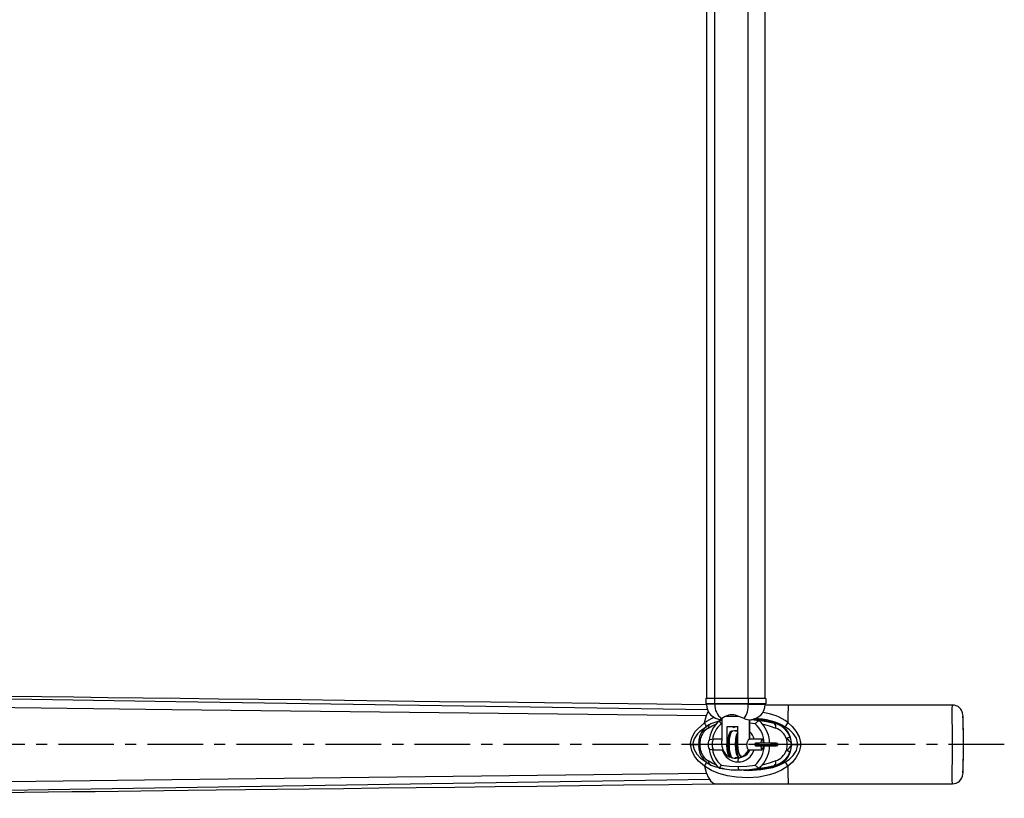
# Model space of a CAD drawing. Header units: millimetres. Extents: x -55 to 1069, y -51 to 858.
# Tile 2 of 4: x 507 to 1069, y -31 to 414. Entities that reach past the tile are written whole.
import ezdxf

# ---------------------------------------------------------------- set-up
doc = ezdxf.new("R2010")
doc.units = ezdxf.units.MM
doc.header["$LTSCALE"] = 5
doc.linetypes.add('CENTER', pattern=[10.16, 6.35, -1.27, 1.27, -1.27])
doc.layers.add('CENTER', color=1, linetype='CENTER')

msp = doc.modelspace()

# ---------------------------------------------------------------- linework, layer by layer
for p, q in [((899.12, 601.2), (899.12, 26.2)), ((903.84, 26.2), (903.84, 601.2)), ((922.87, 26.2), (922.87, 601.2)), ((932.56, 26.2), (932.56, 601.2)), ((898.62, 26.2), (898.62, 23.2)), ((903.59, 26.2), (898.64, 26.2)), ((903.59, 23.2), (898.64, 23.2)), ((903.84, 23), (899.16, 23)), ((922.86, 26.2), (903.59, 26.2)), ((903.59, 26.2), (903.59, 23.2)), ((922.86, 23.2), (903.59, 23.2)), ((922.87, 23), (903.84, 23)), ((932.99, 26.2), (922.86, 26.2)), ((922.86, 26.2), (922.86, 23.2)), ((932.99, 23.2), (922.86, 23.2)), ((922.87, 23), (932.53, 23)), ((945.68, 22.5), (932.49, 22.5)), ((933.06, 23.2), (933.06, 26.2)), ((1039.39, 22.5), (945.68, 22.5)), ((907.84, 13.7), (906.04, 13.41)), ((907.84, 13.68), (906.27, 13.48)), ((907.18, 13.99), (907.84, 14.05)), ((907.59, 11.91), (907.41, 11.76)), ((907.84, 11.8), (907.41, 11.76)), ((909.81, 16), (907.84, 14.79)), ((907.84, 14.79), (907.84, 2.06)), ((917.52, 16), (909.81, 16)), ((920.53, 14.79), (917.52, 16)), ((923.55, 3), (923.55, 14.08)), ((923.84, 3), (923.84, 14.05)), ((926.86, 11.76), (923.84, 12.1)), ((924.62, 14.05), (924.51, 13.99)), ((929.08, 13.48), (924.84, 14.02)), ((926.87, 11.76), (926.69, 11.91)), ((929.81, 12.86), (929.28, 13.43)), ((939.13, 11.98), (937.9, 11.94)), ((917, 10), (910.74, 10)), ((910.74, 10), (910.74, 0)), ((913.29, 7.33), (913.56, 7.53)), ((913.9, 7.65), (913.55, 7.59)), ((913.65, 7.6), (914, 7.66)), ((915.86, 7.66), (915.51, 7.66)), ((917.17, 7.71), (915.84, 7.83)), ((916.15, 7.66), (915.86, 7.66)), ((917, 7.66), (916.15, 7.66)), ((917, 0), (917, 10)), ((890.01, 0), (891.35, 0)), ((891.35, 0), (894.58, 0)), ((894.62, 1.07), (894.65, 1.35)), ((903.3, 3), (900.89, 2.65)), ((903.33, 3), (900.92, 2.65)), ((907.84, 3), (903.33, 3)), ((922.17, 0), (917, 0)), ((930.77, 3), (923.55, 3)), ((926.54, 0), (939.92, 0)), ((938.95, 0.75), (927.39, 0.75)), ((947.72, 0.23), (947.62, 0.83)), ((947.7, 0), (951.14, 0)), ((947.72, 0.04), (947.72, 0.23)), ((951.14, 0), (952.69, 0)), ((1045.57, 0), (1045.78, 0)), ((894.65, -1.34), (894.62, -1.07)), ((900.89, -2.65), (903.3, -3)), ((900.92, -2.65), (903.33, -3)), ((903.33, -3), (908.7, -3)), ((922.98, -3), (930.77, -3)), ((927.37, -0.75), (938.95, -0.75)), ((947.62, -0.83), (947.72, -0.23)), ((913.56, -7.53), (913.29, -7.33)), ((913.55, -7.59), (913.9, -7.65)), ((913.65, -7.6), (914, -7.66)), ((915.83, -7.66), (915.48, -7.66)), ((916.15, -7.66), (915.83, -7.66)), ((915.84, -7.83), (917.78, -7.65)), ((917.68, -7.66), (916.15, -7.66)), ((917.14, -10), (917.26, -7.5)), ((917.68, -7.66), (918.03, -7.6)), ((917.78, -7.65), (918.13, -7.59)), ((918.03, -7.6), (918.13, -7.56)), ((907.41, -11.76), (907.59, -11.91)), ((915.61, -14.54), (919.18, -14.65)), ((915.73, -14.48), (917.67, -14.57)), ((921.25, -14.69), (917.67, -14.57)), ((926.69, -11.91), (926.87, -11.76)), ((929.32, -13.46), (929.92, -12.87)), ((937.9, -11.94), (939.13, -11.98)), ((904.28, -22.5), (945.68, -22.5)), ((945.68, -22.5), (1039.39, -22.5))]:
    msp.add_line(p, q)
at = {"flags": 128}
for points in [[(209.13, 30.75), (596.35, 24.53), (899.64, 19.91)], [(206.07, 24.85), (594.09, 19.92), (899.11, 16.42)], [(899.16, 22.56), (870.68, 22.91), (838.09, 23.3), (806.56, 23.68), (776.08, 24.05), (746.65, 24.4), (718.27, 24.75), (692.49, 25.06), (667.63, 25.36), (643.72, 25.65), (620.73, 25.92), (598.69, 26.19), (577.58, 26.44), (557.41, 26.68), (538.17, 26.91), (519.87, 27.13), (502.5, 27.34)], [(899.12, 23), (899.31, 21.01), (899.82, 19.32), (900.62, 17.91), (901.64, 16.74), (904.18, 15.03), (907.09, 13.96)], [(924.6, 13.96), (927.51, 15.03), (930.04, 16.74), (931.07, 17.91), (931.86, 19.32), (932.38, 21.01), (932.56, 23)], [(899.11, 16.42), (900.09, 18.73), (900.12, 18.79)], [(1039.5, 0), (1039.43, 5.3), (1039.38, 9.47), (1039.35, 13.54), (1039.33, 15.72), (1039.33, 17.77), (1039.33, 19.35), (1039.33, 20.72), (1039.36, 22.17), (1039.37, 22.41), (1039.39, 22.35)], [(890.01, 0), (890.01, 0), (890.03, 0.54), (890.74, 3.82), (892.67, 7.31), (893.89, 8.79), (897.94, 12.35), (897.94, 12.35)], [(897.94, 12.35), (897.94, 12.35), (897.97, 12.37)], [(897.97, 12.37), (897.96, 12.42), (897.97, 12.46)], [(897.97, 12.46), (898.94, 15.95), (899.11, 16.42)], [(897.97, 12.46), (901.85, 14.83), (903.47, 15.51)], [(899.98, 9.35), (902.39, 10.66), (904.78, 11.83)], [(906.21, 13.28), (904.49, 12.79), (901.61, 11.74)], [(907.84, 14.79), (907.23, 14.37), (906.89, 14.14), (906.97, 14.09)], [(939.13, 11.98), (930.28, 14.01), (925.68, 14.35)], [(926.69, 11.91), (926.8, 11.91), (926.85, 11.92), (926.9, 11.95), (927.06, 12.09), (927.35, 12.41), (927.93, 12.99), (928.52, 13.38), (929.08, 13.48)], [(928.81, 13.65), (929.13, 13.57), (929.33, 13.5)], [(937.9, 11.94), (933.32, 12.93), (928.81, 13.65)], [(929.35, 13.49), (929.36, 13.48), (929.32, 13.47), (929.23, 13.47), (929.08, 13.48)], [(930.89, 11.83), (930.35, 12.48), (929.91, 12.95)], [(930.89, 11.83), (934.8, 10.66), (938.64, 9.35)], [(945.54, 12.46), (947.98, 10.22), (950.1, 7.65), (951.9, 4.27), (952.64, 1.03), (952.69, 0)], [(1045.78, 0), (1045.74, 2.29), (1045.66, 6.25), (1045.58, 10.05), (1045.53, 12.18), (1045.48, 14.11), (1045.42, 15.87), (1045.4, 16.51), (1045.38, 16.57), (1045.38, 16.52), (1045.37, 16.47), (1045.37, 15.78), (1045.38, 13.98), (1045.41, 10.95), (1045.45, 7.75), (1045.5, 4.39), (1045.57, 0)], [(899.08, 10.08), (895.11, 7.24), (893.93, 6.05), (892.05, 3.18), (891.37, 0.45), (891.35, 0)], [(913.34, 7.51), (912.41, 6.81), (911.98, 6.05), (911.77, 5.51), (911.56, 4.83), (911.21, 2.93), (911.05, 0.54)], [(913.29, -7.33), (912.87, -7.02), (912.2, -5.37), (911.76, -2.91), (911.6, 0), (911.76, 2.91), (912.2, 5.37), (912.87, 7.02), (913.29, 7.33)], [(914, 7.66), (913.21, 7.08), (912.54, 5.42), (912.09, 2.93), (911.93, 0), (912.09, -2.93), (912.54, -5.42), (913.21, -7.08), (914, -7.66)], [(915.86, 7.79), (914.97, 7.79), (913.9, 7.65)], [(917.14, 10), (915.26, 9.81), (914.02, 9.42)], [(917.68, -7.66), (916.89, -7.08), (916.22, -5.42), (915.77, -2.93), (915.61, 0), (915.77, 2.93), (916.22, 5.42), (916.89, 7.08), (917, 7.16)], [(917, 6.4), (916.58, 5.37), (916.14, 2.91), (915.98, 0), (916.14, -2.91), (916.58, -5.37), (917.25, -7.02), (918.03, -7.6)], [(951.14, 0), (951.09, 0.86), (950.35, 3.54), (948.55, 6.3), (946.4, 8.39), (943.98, 10.12)], [(897.94, -12.35), (897.94, -12.35), (894.53, -9.46), (892.27, -6.75), (890.64, -3.55), (890.01, 0), (890.01, 0)], [(891.35, 0), (891.96, -2.95), (893.54, -5.59), (895.72, -7.78), (899.08, -10.08)], [(894.65, 1.07), (894.58, 0), (894.65, -1.07)], [(895.71, -3.37), (895.49, 0), (895.71, 3.37)], [(900.92, -2.65), (900.65, -2.45), (900.41, -1.87), (900.26, -1.01), (900.2, 0), (900.26, 1.01), (900.41, 1.87), (900.65, 2.45), (900.92, 2.65)], [(903.33, -3), (903.02, -2.77), (902.75, -2.12), (902.58, -1.15), (902.52, 0), (902.58, 1.15), (902.75, 2.12), (903.02, 2.77), (903.33, 3)], [(910.74, 0), (909.66, 0), (908.8, 0), (908.21, 0), (907.89, 0)], [(912.47, -7.13), (911.96, -6.76), (911.32, -5.17), (910.89, -2.79), (910.79, -1.73), (910.78, -1.44), (910.78, -1.4), (910.78, -1.4), (910.78, -1.4), (910.78, -1.4), (910.78, -1.4), (910.78, -1.4), (910.78, -1.39), (910.77, -1.38), (910.77, -1.34), (910.77, -1.25), (910.76, -1.08), (910.75, -0.72), (910.74, -0.07), (910.74, -0.02), (910.74, 0), (910.74, 0)], [(911.05, 0.54), (911.04, 0.32), (911.15, -2.37), (911.51, -4.61), (912.14, -6.36), (912.65, -7.06), (913.34, -7.51)], [(918.83, -6.61), (918.14, -6.11), (917.56, -4.68), (917.18, -2.53), (917.04, 0)], [(922.98, -3), (922.67, -2.77), (922.41, -2.12), (922.23, -1.15), (922.17, 0)], [(930.77, 3), (930.46, 2.77), (930.19, 2.12), (930.02, 1.15), (930, 0.75)], [(931.54, 0.75), (931.52, 1.15), (931.34, 2.12), (931.08, 2.77), (930.77, 3)], [(943.98, -10.12), (946.4, -8.39), (948.55, -6.3), (950.35, -3.54), (951.09, -0.86), (951.14, 0)], [(944.69, 3.37), (944.91, 0), (944.69, -3.37)], [(952.69, 0), (952.64, -1.03), (951.9, -4.27), (950.1, -7.65), (947.98, -10.22), (945.54, -12.46)], [(1039.39, -22.35), (1039.37, -22.41), (1039.36, -22.17), (1039.33, -20.72), (1039.33, -19.38), (1039.33, -17.77), (1039.33, -15.75), (1039.35, -13.54), (1039.38, -9.56), (1039.43, -5.3), (1039.5, 0)], [(1045.57, 0), (1045.5, -4.39), (1045.45, -7.75), (1045.41, -10.95), (1045.38, -13.98), (1045.37, -15.78), (1045.37, -16.47), (1045.38, -16.52)], [(1045.4, -16.51), (1045.4, -16.51), (1045.42, -15.87), (1045.48, -14.11), (1045.53, -12.18), (1045.58, -10.05), (1045.66, -6.25), (1045.74, -2.29), (1045.78, 0)], [(918.97, -7.31), (918.22, -6.75), (917.58, -5.17), (917.15, -2.8), (917, 0)], [(930, -0.75), (930.02, -1.15), (930.19, -2.12), (930.46, -2.77), (930.77, -3)], [(930.77, -3), (931.08, -2.77), (931.34, -2.12), (931.52, -1.15), (931.54, -0.75)], [(904.78, -11.83), (902.39, -10.66), (899.98, -9.35)], [(913.9, -7.65), (914.87, -7.79), (915.83, -7.79)], [(918.19, -7.58), (918.92, -7.2), (919, -7.09)], [(920.21, -14.76), (923.07, -14.85), (930.08, -14.4), (936.96, -13.08), (940.58, -11.86), (943.98, -10.12)], [(938.64, -9.35), (934.8, -10.66), (930.89, -11.83)], [(206.07, -24.85), (594.09, -19.92), (899.11, -16.42)], [(897.97, -12.37), (897.94, -12.35), (897.94, -12.35)], [(897.97, -12.46), (897.96, -12.41), (897.97, -12.37)], [(945.54, -12.46), (941.97, -14.74), (938.13, -16.45), (935.03, -17.43), (928.91, -18.65), (922.6, -19.07), (916.25, -18.76), (911.09, -17.96), (906.04, -16.58), (901.85, -14.83), (897.97, -12.46)], [(897.97, -12.46), (898.94, -15.95), (899.11, -16.42)], [(899.11, -16.42), (900.09, -18.73), (900.75, -19.89)], [(901.61, -11.74), (904.49, -12.79), (906.09, -13.24)], [(907.59, -11.91), (907.49, -11.91), (907.44, -11.92), (907.39, -11.95), (907.24, -12.09), (907, -12.41), (906.64, -12.99), (906.4, -13.38), (906.27, -13.48)], [(906.27, -13.48), (911.95, -14.3), (915.73, -14.48)], [(907.41, -11.76), (912.26, -12.37), (917.14, -12.57)], [(917.14, -12.57), (922.02, -12.37), (926.86, -11.76)], [(917.67, -14.57), (923.4, -14.3), (929.08, -13.48)], [(921.25, -14.69), (930.28, -14.01), (939.13, -11.98)], [(929.08, -13.48), (928.52, -13.38), (927.93, -12.99), (927.35, -12.41), (927.06, -12.09), (926.89, -11.95), (926.85, -11.92), (926.79, -11.91), (926.69, -11.91)], [(928.81, -13.65), (933.32, -12.93), (937.9, -11.94)], [(929.33, -13.5), (929.13, -13.57), (928.81, -13.65)], [(929.08, -13.48), (929.23, -13.47), (929.32, -13.47), (929.36, -13.48), (929.35, -13.49)], [(929.95, -12.91), (930.34, -12.48), (930.89, -11.83)], [(1045.38, -16.52), (1045.38, -16.57), (1045.4, -16.51)], [(209.13, -30.75), (596.35, -24.53), (900.75, -19.89)], [(900.75, -19.89), (901.4, -20.8), (902.81, -22.07), (904.28, -22.5), (904.29, -22.5)], [(475.69, -27.66), (509.78, -27.25), (523.41, -27.09), (536.88, -26.93), (550.2, -26.77), (563.36, -26.61), (576.37, -26.46), (589.47, -26.3), (603.26, -26.13), (619.26, -25.94), (636.13, -25.74), (653.86, -25.52), (672.47, -25.3), (691.94, -25.06), (712.28, -24.82), (733.49, -24.56), (755.57, -24.3), (778.52, -24.02), (802.34, -23.73), (826.57, -23.44), (851.65, -23.14), (877.56, -22.82), (904.31, -22.5)]]:
    msp.add_lwpolyline(points, dxfattribs=at)
for centre, radius, start, end in [((912.76, 22.26), 8.95, 175.2745, 236.6555), ((911.16, 21.9), 11.77, 322.7981, 5.3509), ((913.67, 8.22), 8.68, 63.6402, 116.3598), ((927.2, -12.39), 30.88, 53.5772, 82.4772), ((1039.47, 16.54), 5.92, 3.749, 90.7882), ((906.51, 0.98), 11.83, 114.4937, 163.9516), ((918.54, 20.91), 22.27, 202.539, 209.0868), ((902.81, 9.14), 2.84, 114.7945, 175.8163), ((917.65, 0.45), 17.2, 131.1003, 174.2604), ((916.7, 0.84), 14.33, 130.3876, 171.8088), ((909.88, 15.08), 3.91, 204.9308, 234.1417), ((924.96, 26.54), 12.56, 249.3279, 267.9181), ((926.51, -21.46), 36.09, 61.046, 90.1057), ((916.77, 0.36), 15.22, 1.4516, 48.4443), ((917.34, 0.35), 17.76, 1.2799, 40.2698), ((935.91, 9.98), 2.8, 346.9698, 44.5196), ((934.87, -0.55), 12.86, 22.9668, 76.3299), ((935.91, 0.89), 11.54, 7.0534, 73.8109), ((964.89, -2.13), 24.24, 142.9869, 149.6263), ((905.28, 1.04), 9.85, 122.5313, 166.3401), ((913.85, 6.63), 0.99, 101.3144, 180.8178), ((918.32, 1.14), 8.18, 13.182, 47.4655), ((935.22, -0.17), 10.11, 20.4955, 70.2549), ((907.28, 0.54), 12.69, 163.0052, 177.2623), ((897.5, 1.15), 2.85, 128.9404, 176.0947), ((896.08, 4.21), 0.924, 178.0716, 246.2959), ((787.15, -1.74), 120.76, 0.8271, 1.8057), ((913.97, -0.38), 6.09, 176.4042, 196.9763), ((925.2, 0.43), 3.06, 122.7797, 188.0516), ((927.31, -0.02), 0.768, 84.0351, 178.7736), ((927.31, 0.02), 0.766, 181.155, 275.003), ((939.03, -0.15), 0.904, 9.5841, 95.1709), ((939.03, 0.15), 0.904, 264.8291, 350.4159), ((939.98, 14.39), 11.99, 293.1526, 304.1184), ((941.55, -2.49), 6.65, 21.9787, 61.7672), ((933.98, -0.75), 13.75, 3.1376, 22.3063), ((933.98, 0.75), 13.75, 337.6937, 356.8624), ((907.26, -0.54), 12.67, 182.6798, 197.0052), ((897.5, -1.15), 2.85, 183.7951, 231.026), ((896.08, -4.21), 0.924, 113.7041, 181.9284), ((906.51, -0.98), 11.83, 196.0458, 245.5089), ((905.27, -1.04), 9.85, 193.6571, 237.4715), ((917.68, -0.53), 17.21, 185.5904, 228.6523), ((916.7, -0.84), 14.33, 188.1912, 229.6124), ((917.19, -0.47), 9.53, 195.3941, 269.6921), ((915.84, 0), 8, 195.7042, 244.5925), ((917.18, -0.58), 9.42, 269.7795, 345.1343), ((915.63, -0.18), 7.87, 295.0949, 339.0175), ((915.84, 0), 8, 295.4846, 337.7136), ((918.12, -1.19), 6, 283.3502, 342.4881), ((916.6, -0.25), 15.42, 311.7481, 359.215), ((917.34, -0.35), 17.76, 319.7302, 358.7201), ((934.87, 0.55), 12.86, 283.6689, 337.0343), ((935.22, 0.17), 10.11, 289.745, 339.5045), ((935.91, -0.89), 11.54, 286.1891, 352.9466), ((941.55, 2.49), 6.65, 298.2328, 338.0213), ((939.98, -14.39), 11.99, 55.8816, 66.8474), ((937.78, -0.04), 9.94, 358.8774, 0.0126), ((918.52, -20.9), 22.25, 150.9104, 157.4637), ((902.81, -9.14), 2.84, 184.1837, 245.2055), ((913.78, -6.75), 0.858, 204.1326, 261.4886), ((917.91, -6.75), 0.857, 278.5083, 335.8756), ((935.91, -9.98), 2.8, 315.4804, 13.0302), ((964.89, 2.13), 24.24, 210.3737, 217.0131), ((917.15, 24.27), 38.89, 252.9424, 267.9241), ((919.43, -13.03), 2.34, 168.693, 221.2894), ((1039.43, -16.51), 5.96, 269.5492, 356.0584)]:
    msp.add_arc(centre, radius, start, end)
for centre, start_param, end_param in [((945.68, -0.62), 3.141271, 4.111062), ((945.68, 0.62), 5.313716, 6.283507)]:
    msp.add_ellipse(centre, major_axis=(0, -23.12), ratio=0.007484, start_param=start_param, end_param=end_param)
at = {"layer": 'CENTER'}
msp.add_line((1069.01, 0), (-54.6, 0), dxfattribs=at)

doc.saveas('drawing.dxf')
